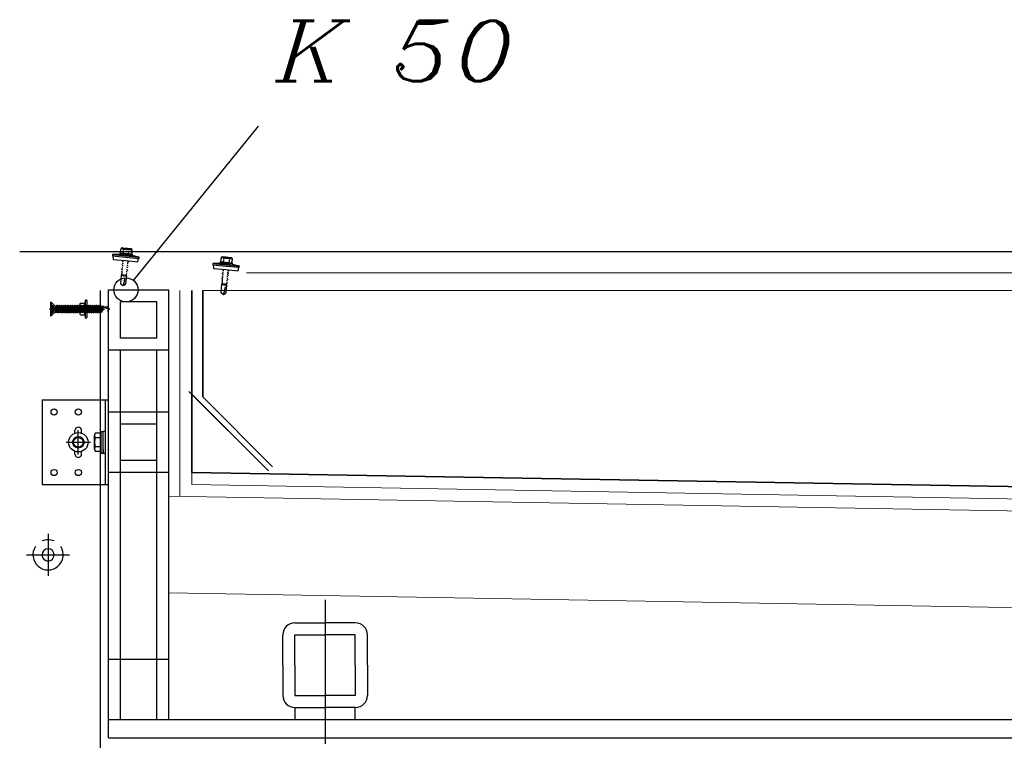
# Model space of a CAD drawing. Header units: millimetres. Extents: x -74 to 79, y 0 to 54.
# Tile 11 of 164: x -74.058 to -73.244, y 15.408 to 16.004. Entities that reach past the tile are written whole.
import ezdxf

# ---------------------------------------------------------------- set-up
doc = ezdxf.new("R2010")
doc.units = ezdxf.units.MM
doc.linetypes.add('DASHDOT', pattern=[1, 0.5, -0.25, 0, -0.25])
doc.linetypes.add('HIDDENX2', pattern=[0.75, 0.5, -0.25])
for name, color, linetype, lineweight in [('01_NeubauBemaßung', 7, 'Continuous', 20), ('1-0', 7, 'Continuous', 20), ('Alu-0.5', 7, 'Continuous', 20), ('Bemaßung 1_100', 7, 'Continuous', 20)]:
    doc.layers.add(name, color=color, linetype=linetype, lineweight=lineweight)
doc.styles.add('Italic', font='Italic', dxfattribs={"width": 1.15})

msp = doc.modelspace()

# ---------------------------------------------------------------- linework, layer by layer
at = {"layer": '01_NeubauBemaßung', "color": 3, "linetype": 'Continuous', "lineweight": 25}
for p, q in [((-73.9734231, 15.8149216), (-73.973688, 15.8149465)), ((-73.973688, 15.8149465), (-73.9734231, 15.8149216)), ((-73.9734231, 15.8149216), (-73.9727838, 15.8148614)), ((-73.9727838, 15.8148614), (-73.9734231, 15.8149216)), ((-73.9730397, 15.8148855), (-73.9730772, 15.8144872)), ((-73.9663071, 15.8138496), (-73.9730716, 15.8144867)), ((-73.9662696, 15.8142478), (-73.9730341, 15.8148849)), ((-73.9702939, 15.8146269), (-73.9727838, 15.8148614)), ((-73.9727838, 15.8148614), (-73.9702939, 15.8146269)), ((-73.9702939, 15.8146269), (-73.9690153, 15.8145064)), ((-73.9690153, 15.8145064), (-73.9702939, 15.8146269)), ((-73.9665254, 15.8142719), (-73.9690153, 15.8145064)), ((-73.9690153, 15.8145064), (-73.9665254, 15.8142719)), ((-74.0580646, 15.8119826), (-68.1343953, 15.8119826)), ((-73.9811868, 15.809433), (-73.9812813, 15.8084298)), ((-73.9812813, 15.8084298), (-73.9703298, 15.8073984)), ((-73.9739349, 15.8096463), (-73.9811868, 15.809433)), ((-73.9811868, 15.809433), (-73.9702353, 15.8084016)), ((-73.9808961, 15.8083935), (-73.9808093, 15.8054424)), ((-73.9753128, 15.8104792), (-73.9753503, 15.8100809)), ((-73.9651238, 15.8088165), (-73.9751794, 15.8097635)), ((-73.9751794, 15.8097635), (-73.9701516, 15.80929)), ((-73.9746416, 15.8108749), (-73.9750856, 15.8107591)), ((-73.9650301, 15.8098121), (-73.9750856, 15.8107591)), ((-73.9750856, 15.8107591), (-73.9700578, 15.8102856)), ((-73.9746416, 15.8108749), (-73.974454, 15.8128661)), ((-73.9742431, 15.8141721), (-73.974294, 15.8136778)), ((-73.9742916, 15.8136775), (-73.974294, 15.8136778)), ((-73.974294, 15.8136778), (-73.9742916, 15.8136775)), ((-73.9742404, 15.8141718), (-73.9742916, 15.8136775)), ((-73.9742916, 15.8136775), (-73.9742404, 15.8141718)), ((-73.9742404, 15.8141718), (-73.9742431, 15.8141721)), ((-73.9742431, 15.8141721), (-73.9742404, 15.8141718)), ((-73.9731782, 15.809575), (-73.967125, 15.809005)), ((-73.9727164, 15.8140515), (-73.9667429, 15.8134889)), ((-73.9723423, 15.8106584), (-73.9721548, 15.8126496)), ((-73.9723423, 15.8106584), (-73.9721548, 15.8126496)), ((-73.9721629, 15.8134771), (-73.9721209, 15.8139722)), ((-73.9721209, 15.8139722), (-73.9721629, 15.8134771)), ((-73.971907, 15.813453), (-73.9721629, 15.8134771)), ((-73.9721629, 15.8134771), (-73.971907, 15.813453)), ((-73.9718513, 15.8139468), (-73.9721209, 15.8139722)), ((-73.9721209, 15.8139722), (-73.9718513, 15.8139468)), ((-73.9711512, 15.8139041), (-73.9710459, 15.8138941)), ((-73.9703854, 15.8138319), (-73.9702067, 15.8138151)), ((-73.9703298, 15.8073984), (-73.9593782, 15.8063669)), ((-73.9702353, 15.8084016), (-73.9592837, 15.8073702)), ((-73.9701516, 15.80929), (-73.9651238, 15.8088165)), ((-73.9700578, 15.8102856), (-73.9650301, 15.8098121)), ((-73.9698748, 15.8137838), (-73.9696961, 15.813767)), ((-73.9696195, 15.8137598), (-73.9697982, 15.8137766)), ((-73.9677439, 15.8102253), (-73.9675564, 15.8122165)), ((-73.9677439, 15.8102253), (-73.9675564, 15.8122165)), ((-73.9673939, 15.8130279), (-73.9676498, 15.813052)), ((-73.9676498, 15.813052), (-73.9673939, 15.8130279)), ((-73.9673427, 15.8135222), (-73.9676124, 15.8135476)), ((-73.9676124, 15.8135476), (-73.9673427, 15.8135222)), ((-73.9673427, 15.8135222), (-73.9673939, 15.8130279)), ((-73.9673939, 15.8130279), (-73.9673427, 15.8135222)), ((-73.9665254, 15.8142719), (-73.9658862, 15.8142117)), ((-73.9658862, 15.8142117), (-73.9665254, 15.8142719)), ((-73.9592837, 15.8073702), (-73.9663683, 15.8089337)), ((-73.9663071, 15.8138496), (-73.9662696, 15.8142478)), ((-73.9656213, 15.8141868), (-73.9658862, 15.8142117)), ((-73.9658862, 15.8142117), (-73.9656213, 15.8141868)), ((-73.9654447, 15.8100088), (-73.9652571, 15.8119999)), ((-73.9650301, 15.8098121), (-73.9654447, 15.8100088)), ((-73.9652653, 15.8128274), (-73.9652233, 15.8133226)), ((-73.9652233, 15.8133226), (-73.9652653, 15.8128274)), ((-73.9652628, 15.8128272), (-73.9652653, 15.8128274)), ((-73.9652653, 15.8128274), (-73.9652628, 15.8128272)), ((-73.9652628, 15.8128272), (-73.9652206, 15.8133223)), ((-73.9652575, 15.812004), (-73.9652611, 15.8120419)), ((-73.9652206, 15.8133223), (-73.9652233, 15.8133226)), ((-73.9652233, 15.8133226), (-73.9652206, 15.8133223)), ((-73.9648966, 15.8090964), (-73.9648591, 15.8094946)), ((-73.9603997, 15.8035202), (-73.9597634, 15.8064032)), ((-73.9593782, 15.8063669), (-73.9592837, 15.8073702)), ((-73.8913163, 15.8067803), (-73.8913672, 15.806286)), ((-73.8913136, 15.8067801), (-73.8913648, 15.8062858)), ((-73.8913648, 15.8062858), (-73.8913136, 15.8067801)), ((-73.8913136, 15.8067801), (-73.8913163, 15.8067803)), ((-73.8913163, 15.8067803), (-73.8913136, 15.8067801)), ((-73.8904964, 15.8075298), (-73.8907612, 15.8075548)), ((-73.8907612, 15.8075548), (-73.8904964, 15.8075298)), ((-73.8904964, 15.8075298), (-73.8898571, 15.8074696)), ((-73.8898571, 15.8074696), (-73.8904964, 15.8075298)), ((-73.8901129, 15.8074937), (-73.8901504, 15.8070955)), ((-73.8833804, 15.8064579), (-73.8901449, 15.807095)), ((-73.8833428, 15.8068561), (-73.8901074, 15.8074932)), ((-73.8873672, 15.8072351), (-73.8898571, 15.8074696)), ((-73.8898571, 15.8074696), (-73.8873672, 15.8072351)), ((-73.8897897, 15.8066597), (-73.8838161, 15.8060971)), ((-73.8892362, 15.8060853), (-73.8891942, 15.8065805)), ((-73.8891942, 15.8065805), (-73.8892362, 15.8060853)), ((-73.8889245, 15.8065551), (-73.8891942, 15.8065805)), ((-73.8891942, 15.8065805), (-73.8889245, 15.8065551)), ((-73.8882244, 15.8065123), (-73.8881191, 15.8065024)), ((-73.8874586, 15.8064402), (-73.8872799, 15.8064234)), ((-73.8873672, 15.8072351), (-73.8860886, 15.8071147)), ((-73.8860886, 15.8071147), (-73.8873672, 15.8072351)), ((-73.886948, 15.8063921), (-73.8867693, 15.8063753)), ((-73.8866928, 15.8063681), (-73.8868715, 15.8063849)), ((-73.8835987, 15.8068802), (-73.8860886, 15.8071147)), ((-73.8860886, 15.8071147), (-73.8835987, 15.8068802)), ((-73.8835987, 15.8068802), (-73.8829594, 15.80682)), ((-73.8829594, 15.80682), (-73.8835987, 15.8068802)), ((-73.8833804, 15.8064579), (-73.8833428, 15.8068561)), ((-73.8826945, 15.8067951), (-73.8829594, 15.80682)), ((-73.8829594, 15.80682), (-73.8826945, 15.8067951)), ((-73.9808093, 15.8054424), (-73.9706045, 15.8044813)), ((-73.9738228, 15.7994058), (-73.9738369, 15.7992565)), ((-73.9737548, 15.7994714), (-73.9737657, 15.7994619)), ((-73.9736502, 15.8011876), (-73.9736643, 15.8010383)), ((-73.9734732, 15.8029677), (-73.9734873, 15.8028184)), ((-73.9733224, 15.8047373), (-73.9733313, 15.8046426)), ((-73.973331, 15.8046449), (-73.9732939, 15.8045897)), ((-73.9732304, 15.7988354), (-73.9733122, 15.7979674)), ((-73.9732976, 15.7991601), (-73.9733021, 15.7990881)), ((-73.9732646, 15.799692), (-73.973266, 15.7996699)), ((-73.9731846, 15.8009197), (-73.9731883, 15.8008645)), ((-73.973147, 15.8014682), (-73.9731478, 15.8014572)), ((-73.9730617, 15.8006276), (-73.9731434, 15.7997595)), ((-73.9730597, 15.8026826), (-73.9730629, 15.8026403)), ((-73.9727415, 15.8033739), (-73.9730124, 15.8032463)), ((-73.9728929, 15.8024195), (-73.9729746, 15.8015515)), ((-73.9729232, 15.8044472), (-73.9729258, 15.8044149)), ((-73.9727241, 15.8042116), (-73.9728059, 15.8033436)), ((-73.9706045, 15.8044813), (-73.9603997, 15.8035202)), ((-73.9690793, 15.798439), (-73.9689976, 15.7993072)), ((-73.9689105, 15.8002312), (-73.9688288, 15.8010992)), ((-73.9687418, 15.8020232), (-73.96866, 15.8028914)), ((-73.968509, 15.8018898), (-73.9687386, 15.8020566)), ((-73.968573, 15.8038153), (-73.9685287, 15.8042858)), ((-73.9683842, 15.8037138), (-73.9685698, 15.8038486)), ((-73.9683873, 15.8037159), (-73.9682974, 15.8036467)), ((-73.9683224, 15.7996363), (-73.9683083, 15.7997856)), ((-73.9681615, 15.8014185), (-73.9681474, 15.8015679)), ((-73.9680056, 15.8032002), (-73.9679915, 15.8033496)), ((-73.89826, 15.8020413), (-73.8983545, 15.8010381)), ((-73.8983545, 15.8010381), (-73.887403, 15.8000066)), ((-73.8910081, 15.8022546), (-73.89826, 15.8020413)), ((-73.89826, 15.8020413), (-73.8873085, 15.8010099)), ((-73.8979694, 15.8010018), (-73.8978826, 15.7980506)), ((-73.8923861, 15.8030875), (-73.8924236, 15.8026892)), ((-73.8821971, 15.8014247), (-73.8922526, 15.8023718)), ((-73.8922526, 15.8023718), (-73.8872248, 15.8018983)), ((-73.8917148, 15.8034832), (-73.8921588, 15.8033674)), ((-73.8821033, 15.8024203), (-73.8921588, 15.8033674)), ((-73.8921588, 15.8033674), (-73.8871311, 15.8028939)), ((-73.8917148, 15.8034832), (-73.8915273, 15.8054744)), ((-73.8913648, 15.8062858), (-73.8913672, 15.806286)), ((-73.8913672, 15.806286), (-73.8913648, 15.8062858)), ((-73.8902514, 15.8021833), (-73.8841982, 15.8016132)), ((-73.8894156, 15.8032667), (-73.889228, 15.8052578)), ((-73.8894156, 15.8032667), (-73.889228, 15.8052578)), ((-73.8889803, 15.8060612), (-73.8892362, 15.8060853)), ((-73.8892362, 15.8060853), (-73.8889803, 15.8060612)), ((-73.887403, 15.8000066), (-73.8764514, 15.7989752)), ((-73.8873085, 15.8010099), (-73.876357, 15.7999784)), ((-73.8872248, 15.8018983), (-73.8821971, 15.8014247)), ((-73.8871311, 15.8028939), (-73.8821033, 15.8024203)), ((-73.8848171, 15.8028336), (-73.8846296, 15.8048248)), ((-73.8848171, 15.8028336), (-73.8846296, 15.8048248)), ((-73.8844671, 15.8056362), (-73.884723, 15.8056603)), ((-73.884723, 15.8056603), (-73.8844671, 15.8056362)), ((-73.8844159, 15.8061305), (-73.8846856, 15.8061559)), ((-73.8846856, 15.8061559), (-73.8844159, 15.8061305)), ((-73.8844159, 15.8061305), (-73.8844671, 15.8056362)), ((-73.8844671, 15.8056362), (-73.8844159, 15.8061305)), ((-73.876357, 15.7999784), (-73.8834416, 15.801542)), ((-73.8825179, 15.802617), (-73.8823304, 15.8046082)), ((-73.8821033, 15.8024203), (-73.8825179, 15.802617)), ((-73.8823385, 15.8054357), (-73.8822965, 15.8059309)), ((-73.8822965, 15.8059309), (-73.8823385, 15.8054357)), ((-73.8823361, 15.8054355), (-73.8823385, 15.8054357)), ((-73.8823385, 15.8054357), (-73.8823361, 15.8054355)), ((-73.8823361, 15.8054355), (-73.8822938, 15.8059306)), ((-73.8823308, 15.8046122), (-73.8823343, 15.8046502)), ((-73.8822938, 15.8059306), (-73.8822965, 15.8059309)), ((-73.8822965, 15.8059309), (-73.8822938, 15.8059306)), ((-73.8819698, 15.8017047), (-73.8819323, 15.8021029)), ((-73.8774729, 15.7961284), (-73.8768366, 15.7990115)), ((-73.8764514, 15.7989752), (-73.876357, 15.7999784)), ((-73.9740326, 15.7920781), (-73.974635, 15.7856817)), ((-73.9741604, 15.7958358), (-73.9741744, 15.7956865)), ((-73.9738177, 15.7925998), (-73.9740326, 15.7920781)), ((-73.9740326, 15.7920781), (-73.9695524, 15.7916561)), ((-73.9739924, 15.7976222), (-73.9740064, 15.7974729)), ((-73.9737278, 15.7935544), (-73.9738177, 15.7925998)), ((-73.9717488, 15.7924049), (-73.9738177, 15.7925998)), ((-73.973568, 15.7952513), (-73.9736575, 15.7943008)), ((-73.9735696, 15.7939979), (-73.9735776, 15.7938153)), ((-73.9735565, 15.7942916), (-73.9735607, 15.7941964)), ((-73.9734914, 15.7956626), (-73.9734979, 15.7955314)), ((-73.9733992, 15.7970434), (-73.973481, 15.7961752)), ((-73.9734675, 15.7961362), (-73.9734705, 15.7960763)), ((-73.9733998, 15.7974059), (-73.9734051, 15.7973103)), ((-73.9733713, 15.7979145), (-73.9733734, 15.7978773)), ((-73.9717419, 15.7924043), (-73.9717488, 15.7924049)), ((-73.9714537, 15.7923771), (-73.9717419, 15.7924043)), ((-73.971368, 15.7878815), (-73.9708525, 15.79023)), ((-73.9707928, 15.7923149), (-73.970916, 15.7923265)), ((-73.9696661, 15.7922088), (-73.9707928, 15.7923149)), ((-73.9701549, 15.7852599), (-73.9695602, 15.7915751)), ((-73.9701548, 15.7852598), (-73.9695524, 15.7916561)), ((-73.9696962, 15.7924105), (-73.9695546, 15.7924785)), ((-73.9696661, 15.7922088), (-73.9696448, 15.7924352)), ((-73.9695524, 15.7916561), (-73.9696661, 15.7922088)), ((-73.9696125, 15.7927782), (-73.9695039, 15.7939309)), ((-73.9695158, 15.7927579), (-73.969608, 15.7928262)), ((-73.9694169, 15.7948549), (-73.9693351, 15.7957229)), ((-73.9692481, 15.7966471), (-73.9691664, 15.797515)), ((-73.9688238, 15.7942797), (-73.9688097, 15.794429)), ((-73.968655, 15.7960682), (-73.9686409, 15.7962176)), ((-73.9684873, 15.7978531), (-73.9684733, 15.7980024)), ((-73.8978826, 15.7980506), (-73.8876777, 15.7970895)), ((-73.8910656, 15.7902305), (-73.8910796, 15.7900811)), ((-73.8908961, 15.7920141), (-73.8909101, 15.7918648)), ((-73.890828, 15.7920797), (-73.890839, 15.7920702)), ((-73.8907235, 15.7937959), (-73.8907375, 15.7936465)), ((-73.8905464, 15.795576), (-73.8905605, 15.7954267)), ((-73.8904445, 15.7905228), (-73.8904466, 15.7904856)), ((-73.8903957, 15.7973455), (-73.8904046, 15.7972508)), ((-73.8904043, 15.7972532), (-73.8903672, 15.797198)), ((-73.8903037, 15.7914437), (-73.8903854, 15.7905757)), ((-73.8903709, 15.7917684), (-73.8903753, 15.7916963)), ((-73.8903379, 15.7923003), (-73.8903393, 15.7922782)), ((-73.8902578, 15.793528), (-73.8902616, 15.7934728)), ((-73.8902202, 15.7940765), (-73.890221, 15.7940655)), ((-73.8901349, 15.7932358), (-73.8902166, 15.7923678)), ((-73.890133, 15.7952909), (-73.8901361, 15.7952486)), ((-73.8898147, 15.7959822), (-73.8900856, 15.7958546)), ((-73.8899661, 15.7950277), (-73.8900479, 15.7941598)), ((-73.8899965, 15.7970555), (-73.8899991, 15.7970232)), ((-73.8897973, 15.7968198), (-73.8898791, 15.7959519)), ((-73.8876777, 15.7970895), (-73.8774729, 15.7961284)), ((-73.8863213, 15.7892553), (-73.8862396, 15.7901233)), ((-73.8861526, 15.7910473), (-73.8860708, 15.7919155)), ((-73.8859838, 15.7928394), (-73.885902, 15.7937074)), ((-73.885815, 15.7946315), (-73.8857332, 15.7954997)), ((-73.8855823, 15.7944981), (-73.8858118, 15.7946648)), ((-73.8856462, 15.7964236), (-73.8856019, 15.796894)), ((-73.8854575, 15.7963221), (-73.8856431, 15.7964569)), ((-73.8855605, 15.7904614), (-73.8855465, 15.7906107)), ((-73.8854605, 15.7963242), (-73.8853706, 15.796255)), ((-73.8853956, 15.7922446), (-73.8853815, 15.7923939)), ((-73.8852347, 15.7940268), (-73.8852206, 15.7941761)), ((-73.8850788, 15.7958085), (-73.8850647, 15.7959579)), ((-73.9746346, 15.7856815), (-73.9725426, 15.7839023)), ((-73.9725426, 15.7839023), (-73.9701554, 15.7852596)), ((-73.9721561, 15.7852059), (-73.9725385, 15.7839162)), ((-73.9714041, 15.7877416), (-73.9721561, 15.7852059)), ((-73.9714041, 15.7877416), (-73.971368, 15.7878815)), ((-73.8911058, 15.7846863), (-73.8917082, 15.77829)), ((-73.8912336, 15.7884441), (-73.8912476, 15.7882948)), ((-73.890891, 15.785208), (-73.8911058, 15.7846863)), ((-73.8911058, 15.7846863), (-73.8866256, 15.7842644)), ((-73.890801, 15.7861627), (-73.890891, 15.785208)), ((-73.888822, 15.7850132), (-73.890891, 15.785208)), ((-73.8906412, 15.7878596), (-73.8907308, 15.7869091)), ((-73.8906428, 15.7866062), (-73.8906509, 15.7864235)), ((-73.8906297, 15.7868998), (-73.8906339, 15.7868046)), ((-73.8905646, 15.7882709), (-73.8905711, 15.7881397)), ((-73.8904725, 15.7896517), (-73.8905542, 15.7887835)), ((-73.8905407, 15.7887444), (-73.8905438, 15.7886845)), ((-73.890473, 15.7900142), (-73.8904784, 15.7899185)), ((-73.8888151, 15.7850125), (-73.888822, 15.7850132)), ((-73.8885269, 15.7849854), (-73.8888151, 15.7850125)), ((-73.8884413, 15.7804897), (-73.8879258, 15.7828383)), ((-73.887866, 15.7849231), (-73.8879892, 15.7849347)), ((-73.8867393, 15.784817), (-73.887866, 15.7849231)), ((-73.8872282, 15.7778682), (-73.8866334, 15.7841833)), ((-73.8872281, 15.777868), (-73.8866256, 15.7842644)), ((-73.8867694, 15.7850188), (-73.8866278, 15.7850868)), ((-73.8867393, 15.784817), (-73.886718, 15.7850435)), ((-73.8866256, 15.7842644), (-73.8867393, 15.784817)), ((-73.8866857, 15.7853865), (-73.8865771, 15.7865392)), ((-73.8865891, 15.7853661), (-73.8866812, 15.7854344)), ((-73.8864901, 15.7874632), (-73.8864084, 15.7883311)), ((-73.885897, 15.786888), (-73.885883, 15.7870373)), ((-73.8857282, 15.7886765), (-73.8857141, 15.7888258)), ((-73.9915361, 15.7798671), (-73.9915361, 15.1248664)), ((-73.8917079, 15.7782898), (-73.8896159, 15.7765106)), ((-73.8896159, 15.7765106), (-73.8872286, 15.7778678)), ((-73.8892293, 15.7778141), (-73.8896118, 15.7765244)), ((-73.8884773, 15.7803499), (-73.8892293, 15.7778141)), ((-73.8884773, 15.7803499), (-73.8884413, 15.7804897)), ((-74.0325875, 15.7700356), (-74.0325875, 15.7588552)), ((-74.0325875, 15.7700356), (-74.0320793, 15.7700356)), ((-74.0325875, 15.7672913), (-74.030758, 15.7672913)), ((-74.0323335, 15.7672913), (-74.0323335, 15.7615995)), ((-74.0323335, 15.7660605), (-74.030758, 15.7660605)), ((-74.0320793, 15.7700356), (-74.0320793, 15.7588552)), ((-74.0320793, 15.7700356), (-74.0296132, 15.7675695)), ((-74.030758, 15.7672913), (-74.0297222, 15.7644454)), ((-74.030758, 15.7660605), (-74.030758, 15.7653854)), ((-74.0291369, 15.7667882), (-74.0291369, 15.7621026)), ((-74.0284633, 15.7670931), (-74.0283664, 15.7669254)), ((-74.0284272, 15.7670306), (-74.0275387, 15.7619654)), ((-74.0284272, 15.7670306), (-74.0278402, 15.7614432)), ((-74.0284272, 15.7670306), (-74.0281937, 15.7614432)), ((-74.0284272, 15.7670306), (-74.0283279, 15.7617977)), ((-74.0283664, 15.7669254), (-74.0277936, 15.7669254)), ((-74.0103701, 15.7669189), (-74.0283649, 15.7637459)), ((-74.0273917, 15.7676217), (-74.0277936, 15.7669254)), ((-74.0277936, 15.7669254), (-74.0266656, 15.7619654)), ((-74.0273917, 15.7676217), (-74.0262637, 15.7612692)), ((-74.0273917, 15.7676217), (-74.0272392, 15.7676217)), ((-74.0272392, 15.7676217), (-74.0261112, 15.7612692)), ((-74.0272392, 15.7676217), (-74.0268372, 15.7669254)), ((-74.0268372, 15.7669254), (-74.0262732, 15.7644454)), ((-74.0268372, 15.7669254), (-74.0259641, 15.7669254)), ((-74.0255621, 15.7676217), (-74.0259641, 15.7669254)), ((-74.0259641, 15.7669254), (-74.0248361, 15.7619654)), ((-74.0255621, 15.7676217), (-74.0244341, 15.7612692)), ((-74.0255621, 15.7676217), (-74.0254097, 15.7676217)), ((-74.0254097, 15.7676217), (-74.0242817, 15.7612692)), ((-74.0254097, 15.7676217), (-74.0250077, 15.7669254)), ((-74.0250077, 15.7669254), (-74.0244437, 15.7644454)), ((-74.0250077, 15.7669254), (-74.0241346, 15.7669254)), ((-74.0237326, 15.7676217), (-74.0241346, 15.7669254)), ((-74.0241346, 15.7669254), (-74.0230066, 15.7619654)), ((-74.0237326, 15.7676217), (-74.0226046, 15.7612692)), ((-74.0237326, 15.7676217), (-74.0235802, 15.7676217)), ((-74.0235802, 15.7676217), (-74.0224522, 15.7612692)), ((-74.0235802, 15.7676217), (-74.0231782, 15.7669254)), ((-74.0231782, 15.7669254), (-74.0226142, 15.7644454)), ((-74.0231782, 15.7669254), (-74.0223051, 15.7669254)), ((-74.0219031, 15.7676217), (-74.0223051, 15.7669254)), ((-74.0223051, 15.7669254), (-74.0211771, 15.7619654)), ((-74.0219031, 15.7676217), (-74.0207751, 15.7612692)), ((-74.0219031, 15.7676217), (-74.0217506, 15.7676217)), ((-74.0217506, 15.7676217), (-74.0206226, 15.7612692)), ((-74.0217506, 15.7676217), (-74.0213487, 15.7669254)), ((-74.0213487, 15.7669254), (-74.0207847, 15.7644454)), ((-74.0213487, 15.7669254), (-74.0204756, 15.7669254)), ((-74.0200736, 15.7676217), (-74.0204756, 15.7669254)), ((-74.0204756, 15.7669254), (-74.0193476, 15.7619654)), ((-74.0200736, 15.7676217), (-74.0189456, 15.7612692)), ((-74.0200736, 15.7676217), (-74.0199211, 15.7676217)), ((-74.0199211, 15.7676217), (-74.0187931, 15.7612692)), ((-74.0199211, 15.7676217), (-74.0195192, 15.7669254)), ((-74.0195192, 15.7669254), (-74.0189552, 15.7644454)), ((-74.0195192, 15.7669254), (-74.018646, 15.7669254)), ((-74.0182441, 15.7676217), (-74.018646, 15.7669254)), ((-74.018646, 15.7669254), (-74.017518, 15.7619654)), ((-74.0182441, 15.7676217), (-74.0171161, 15.7612692)), ((-74.0182441, 15.7676217), (-74.0180916, 15.7676217)), ((-74.0180916, 15.7676217), (-74.0169636, 15.7612692)), ((-74.0180916, 15.7676217), (-74.0176896, 15.7669254)), ((-74.0176896, 15.7669254), (-74.0171256, 15.7644454)), ((-74.0176896, 15.7669254), (-74.0168165, 15.7669254)), ((-74.0164146, 15.7676217), (-74.0168165, 15.7669254)), ((-74.0168165, 15.7669254), (-74.0156885, 15.7619654)), ((-74.0164146, 15.7676217), (-74.0152865, 15.7612692)), ((-74.0164146, 15.7676217), (-74.0162621, 15.7676217)), ((-74.0162621, 15.7676217), (-74.0151341, 15.7612692)), ((-74.0162621, 15.7676217), (-74.0158601, 15.7669254)), ((-74.0158601, 15.7669254), (-74.0152961, 15.7644454)), ((-74.0158601, 15.7669254), (-74.014987, 15.7669254)), ((-74.014585, 15.7676217), (-74.014987, 15.7669254)), ((-74.014987, 15.7669254), (-74.013859, 15.7619654)), ((-74.014585, 15.7676217), (-74.013457, 15.7612692)), ((-74.014585, 15.7676217), (-74.0144326, 15.7676217)), ((-74.0144326, 15.7676217), (-74.0133046, 15.7612692)), ((-74.0144326, 15.7676217), (-74.0140306, 15.7669254)), ((-74.0140306, 15.7669254), (-74.0134666, 15.7644454)), ((-74.0140306, 15.7669254), (-74.0131575, 15.7669254)), ((-74.0127555, 15.7676217), (-74.0131575, 15.7669254)), ((-74.0131575, 15.7669254), (-74.0120295, 15.7619654)), ((-74.0127555, 15.7676217), (-74.0116275, 15.7612692)), ((-74.0127555, 15.7676217), (-74.012603, 15.7676217)), ((-74.012603, 15.7676217), (-74.011475, 15.7612692)), ((-74.012603, 15.7676217), (-74.0122011, 15.7669254)), ((-74.0122011, 15.7669254), (-74.0116371, 15.7644454)), ((-74.0122011, 15.7669254), (-74.011328, 15.7669254)), ((-73.9887123, 15.7660756), (-74.0120288, 15.7619642)), ((-74.010926, 15.7676217), (-74.011328, 15.7669254)), ((-74.011328, 15.7669254), (-74.0101999, 15.7619654)), ((-74.010926, 15.7676217), (-74.009798, 15.7612692)), ((-74.010926, 15.7676217), (-74.0107735, 15.7676217)), ((-74.0107735, 15.7676217), (-74.0096455, 15.7612692)), ((-74.0107735, 15.7676217), (-74.0103716, 15.7669254)), ((-74.0103716, 15.7669254), (-74.0098076, 15.7644454)), ((-74.0103716, 15.7669254), (-74.0094984, 15.7669254)), ((-74.0090965, 15.7676217), (-74.0094984, 15.7669254)), ((-74.0094984, 15.7669254), (-74.0083704, 15.7619654)), ((-74.0090965, 15.7676217), (-74.0079685, 15.7612692)), ((-74.0090965, 15.7676217), (-74.008944, 15.7676217)), ((-74.008944, 15.7676217), (-74.007816, 15.7612692)), ((-74.008944, 15.7676217), (-74.008542, 15.7669254)), ((-74.008542, 15.7669254), (-74.007978, 15.7644454)), ((-74.008542, 15.7669254), (-74.0076689, 15.7669254)), ((-74.0084309, 15.7681428), (-74.0084309, 15.760748)), ((-74.0078265, 15.7692409), (-74.0043389, 15.7692409)), ((-74.0078265, 15.7670447), (-74.0041996, 15.7670447)), ((-74.0078265, 15.7666417), (-74.0041996, 15.7666417)), ((-74.0072669, 15.7676217), (-74.0076689, 15.7669254)), ((-74.0076689, 15.7669254), (-74.0065409, 15.7619654)), ((-74.0072669, 15.7676217), (-74.0061389, 15.7612692)), ((-74.0072669, 15.7676217), (-74.0071145, 15.7676217)), ((-74.0071145, 15.7676217), (-74.0059865, 15.7612692)), ((-74.0071145, 15.7676217), (-74.0067125, 15.7669254)), ((-74.0067125, 15.7669254), (-74.0061485, 15.7644454)), ((-74.0067125, 15.7669254), (-74.0058394, 15.7669254)), ((-74.0054374, 15.7676217), (-74.0058394, 15.7669254)), ((-74.0058394, 15.7669254), (-74.0047114, 15.7619654)), ((-74.0054374, 15.7676217), (-74.0043094, 15.7612692)), ((-74.0054374, 15.7676217), (-74.005285, 15.7676217)), ((-74.005285, 15.7676217), (-74.004157, 15.7612692)), ((-74.005285, 15.7676217), (-74.004883, 15.7669254)), ((-74.004883, 15.7669254), (-74.004319, 15.7644454)), ((-74.004883, 15.7669254), (-74.0040099, 15.7669254)), ((-74.0039267, 15.7715289), (-74.0043248, 15.7693256)), ((-74.0041996, 15.7670447), (-74.0041996, 15.7666417)), ((-74.0036079, 15.7676217), (-74.0040099, 15.7669254)), ((-74.0040099, 15.7669254), (-74.0028819, 15.7619654)), ((-74.0038974, 15.7716035), (-74.0038974, 15.7572873)), ((-74.0037283, 15.7716954), (-74.0027891, 15.7716954)), ((-74.0036079, 15.7676217), (-74.0024799, 15.7612692)), ((-74.0036079, 15.7676217), (-74.0034554, 15.7676217)), ((-74.0034554, 15.7676217), (-74.0023274, 15.7612692)), ((-74.0034554, 15.7676217), (-74.0030535, 15.7669254)), ((-74.0030535, 15.7669254), (-74.0024895, 15.7644454)), ((-74.0030535, 15.7669254), (-74.0021804, 15.7669254)), ((-74.0025877, 15.7714939), (-74.0025877, 15.7573969)), ((-74.0017784, 15.7676217), (-74.0021804, 15.7669254)), ((-74.0021804, 15.7669254), (-74.0010524, 15.7619654)), ((-74.0017784, 15.7676217), (-74.0006504, 15.7612692)), ((-74.0017784, 15.7676217), (-74.0016259, 15.7676217)), ((-74.0016259, 15.7676217), (-74.0004979, 15.7612692)), ((-74.0016259, 15.7676217), (-74.001224, 15.7669254)), ((-73.9928713, 15.7666629), (-74.0016088, 15.7651222)), ((-74.0016088, 15.7665458), (-74.0016088, 15.7623452)), ((-74.001224, 15.7669254), (-74.00066, 15.7644454)), ((-74.001224, 15.7669254), (-74.0003508, 15.7669254)), ((-74.000998, 15.7665458), (-74.0000428, 15.7623452)), ((-74.0005474, 15.7671955), (-73.9995921, 15.7616955)), ((-73.9999489, 15.7676217), (-74.0003508, 15.7669254)), ((-74.0003508, 15.7669254), (-73.9992228, 15.7619654)), ((-74.0000967, 15.7665458), (-73.9991414, 15.7623452)), ((-73.9999489, 15.7676217), (-73.9988209, 15.7612692)), ((-73.9999489, 15.7676217), (-73.9997964, 15.7676217)), ((-73.9997964, 15.7676217), (-73.9986684, 15.7612692)), ((-73.9997964, 15.7676217), (-73.9993944, 15.7669254)), ((-73.9993944, 15.7669254), (-73.9988304, 15.7644454)), ((-73.9993944, 15.7669254), (-73.9985213, 15.7669254)), ((-73.9991748, 15.7665458), (-73.9982195, 15.7623452)), ((-73.9987241, 15.7671955), (-73.9977688, 15.7616955)), ((-73.9981194, 15.7676217), (-73.9985213, 15.7669254)), ((-73.9985213, 15.7669254), (-73.9973933, 15.7619654)), ((-73.9982734, 15.7665458), (-73.9973182, 15.7623452)), ((-73.9981194, 15.7676217), (-73.9969913, 15.7612692)), ((-73.9981194, 15.7676217), (-73.9979669, 15.7676217)), ((-73.9979669, 15.7676217), (-73.9968389, 15.7612692)), ((-73.9979669, 15.7676217), (-73.9975649, 15.7669254)), ((-73.9975649, 15.7669254), (-73.9970009, 15.7644454)), ((-73.9975649, 15.7669254), (-73.9966991, 15.7669254)), ((-73.9973515, 15.7665458), (-73.9963962, 15.7623452)), ((-73.9969009, 15.7671955), (-73.9959456, 15.7616955)), ((-73.9966918, 15.7669254), (-73.9955638, 15.7619654)), ((-73.9962898, 15.7676217), (-73.996691, 15.7669269)), ((-73.9964502, 15.7665458), (-73.9954949, 15.7623452)), ((-73.9962898, 15.7676217), (-73.9961374, 15.7676217)), ((-73.9962898, 15.7676217), (-73.9951618, 15.7612692)), ((-73.9961374, 15.7676217), (-73.9950094, 15.7612692)), ((-73.9961374, 15.7676217), (-73.9957354, 15.7669254)), ((-73.9957354, 15.7669254), (-73.9951714, 15.7644454)), ((-73.9957354, 15.7669254), (-73.9948696, 15.7669254)), ((-73.9955283, 15.7665458), (-73.994573, 15.7623452)), ((-73.9950776, 15.7671955), (-73.9941223, 15.7616955)), ((-73.9948623, 15.7669254), (-73.9937343, 15.7619654)), ((-73.9944603, 15.7676217), (-73.9948615, 15.7669269)), ((-73.9946269, 15.7665458), (-73.9936716, 15.7623452)), ((-73.9944603, 15.7676217), (-73.9933323, 15.7612692)), ((-73.9944603, 15.7676217), (-73.9943078, 15.7676217)), ((-73.9943078, 15.7676217), (-73.9939059, 15.7669254)), ((-73.9943078, 15.7676217), (-73.9931798, 15.7612692)), ((-73.9939059, 15.7669254), (-73.9930328, 15.7669254)), ((-73.9939059, 15.7669254), (-73.9933419, 15.7644454)), ((-73.993705, 15.7665458), (-73.9927497, 15.7623452)), ((-73.9932543, 15.7671955), (-73.992299, 15.7616955)), ((-73.9926308, 15.7676217), (-73.9930328, 15.7669254)), ((-73.9930328, 15.7669254), (-73.9919047, 15.7619654)), ((-73.9928037, 15.7665458), (-73.9918484, 15.7623452)), ((-73.9926308, 15.7676217), (-73.9915028, 15.7612692)), ((-73.9926308, 15.7676217), (-73.9924783, 15.7676217)), ((-73.9924783, 15.7676217), (-73.9913503, 15.7612692)), ((-73.9924783, 15.7676217), (-73.9920764, 15.7669254)), ((-73.9920764, 15.7669254), (-73.9915124, 15.7644454)), ((-73.9920764, 15.7669254), (-73.9912032, 15.7669254)), ((-73.9918817, 15.7665458), (-73.9909265, 15.7623452)), ((-73.9914311, 15.7671955), (-73.9904758, 15.7616955)), ((-73.9910023, 15.7672735), (-73.9912032, 15.7669254)), ((-73.9912032, 15.7669254), (-73.990115, 15.7619872)), ((-73.9909804, 15.7665458), (-73.9900251, 15.7623452)), ((-73.9900585, 15.7665458), (-73.9893295, 15.7633403)), ((-73.9898287, 15.7669437), (-73.9893295, 15.7633403)), ((-73.9895603, 15.7669437), (-73.9893295, 15.7633403)), ((-73.9893295, 15.766712), (-73.9893295, 15.7633403)), ((-73.9884508, 15.7663594), (-73.9853582, 15.7663593)), ((-73.9851747, 15.7667119), (-73.9853582, 15.7663593)), ((-73.9853582, 15.7663593), (-73.9840181, 15.7644454)), ((-74.0333857, 15.7644454), (-73.9878799, 15.7644454)), ((-74.0325875, 15.7615995), (-74.030758, 15.7615995)), ((-74.0325875, 15.7588552), (-74.0320793, 15.7588552)), ((-74.0323335, 15.7653854), (-74.030758, 15.7653854)), ((-74.0323335, 15.7635055), (-74.030758, 15.7635055)), ((-74.0323335, 15.7628304), (-74.030758, 15.7628304)), ((-74.0296132, 15.7613214), (-74.0320793, 15.7588552)), ((-74.0297222, 15.7644454), (-74.030758, 15.7615995)), ((-74.030758, 15.7635055), (-74.030758, 15.7628304)), ((-74.0284633, 15.7617977), (-74.0283279, 15.7617977)), ((-74.0283279, 15.7617977), (-74.0281937, 15.7614432)), ((-74.0281937, 15.7614432), (-74.0278402, 15.7614432)), ((-74.0275387, 15.7619654), (-74.0278402, 15.7614432)), ((-74.0275387, 15.7619654), (-74.0266656, 15.7619654)), ((-74.0266656, 15.7619654), (-74.0262637, 15.7612692)), ((-74.0262732, 15.7644454), (-74.0257092, 15.7619654)), ((-74.0262637, 15.7612692), (-74.0261112, 15.7612692)), ((-74.0257092, 15.7619654), (-74.0261112, 15.7612692)), ((-74.0257092, 15.7619654), (-74.0248361, 15.7619654)), ((-74.0248361, 15.7619654), (-74.0244341, 15.7612692)), ((-74.0244437, 15.7644454), (-74.0238797, 15.7619654)), ((-74.0244341, 15.7612692), (-74.0242817, 15.7612692)), ((-74.0238797, 15.7619654), (-74.0242817, 15.7612692)), ((-74.0238797, 15.7619654), (-74.0230066, 15.7619654)), ((-74.0230066, 15.7619654), (-74.0226046, 15.7612692)), ((-74.0226142, 15.7644454), (-74.0220502, 15.7619654)), ((-74.0226046, 15.7612692), (-74.0224522, 15.7612692)), ((-74.0220502, 15.7619654), (-74.0224522, 15.7612692)), ((-74.0220502, 15.7619654), (-74.0211771, 15.7619654)), ((-74.0211771, 15.7619654), (-74.0207751, 15.7612692)), ((-74.0207847, 15.7644454), (-74.0202207, 15.7619654)), ((-74.0207751, 15.7612692), (-74.0206226, 15.7612692)), ((-74.0202207, 15.7619654), (-74.0206226, 15.7612692)), ((-74.0202207, 15.7619654), (-74.0193476, 15.7619654)), ((-74.0193476, 15.7619654), (-74.0189456, 15.7612692)), ((-74.0189552, 15.7644454), (-74.0183912, 15.7619654)), ((-74.0189456, 15.7612692), (-74.0187931, 15.7612692)), ((-74.0183912, 15.7619654), (-74.0187931, 15.7612692)), ((-74.0183912, 15.7619654), (-74.017518, 15.7619654)), ((-74.017518, 15.7619654), (-74.0171161, 15.7612692)), ((-74.0171256, 15.7644454), (-74.0165616, 15.7619654)), ((-74.0171161, 15.7612692), (-74.0169636, 15.7612692)), ((-74.0165616, 15.7619654), (-74.0169636, 15.7612692)), ((-74.0165616, 15.7619654), (-74.0156885, 15.7619654)), ((-74.0156885, 15.7619654), (-74.0152865, 15.7612692)), ((-74.0152961, 15.7644454), (-74.0147321, 15.7619654)), ((-74.0152865, 15.7612692), (-74.0151341, 15.7612692)), ((-74.0147321, 15.7619654), (-74.0151341, 15.7612692)), ((-74.0147321, 15.7619654), (-74.013859, 15.7619654)), ((-74.013859, 15.7619654), (-74.013457, 15.7612692)), ((-74.0134666, 15.7644454), (-74.0129026, 15.7619654)), ((-74.013457, 15.7612692), (-74.0133046, 15.7612692)), ((-74.0129026, 15.7619654), (-74.0133046, 15.7612692)), ((-74.0129026, 15.7619654), (-74.0120295, 15.7619654)), ((-74.0120295, 15.7619654), (-74.0116275, 15.7612692)), ((-74.0116371, 15.7644454), (-74.0110731, 15.7619654)), ((-74.0116275, 15.7612692), (-74.011475, 15.7612692)), ((-74.0110731, 15.7619654), (-74.011475, 15.7612692)), ((-74.0110731, 15.7619654), (-74.0101999, 15.7619654)), ((-74.0101999, 15.7619654), (-74.009798, 15.7612692)), ((-74.0098076, 15.7644454), (-74.0092435, 15.7619654)), ((-74.009798, 15.7612692), (-74.0096455, 15.7612692)), ((-74.0092435, 15.7619654), (-74.0096455, 15.7612692)), ((-74.0092435, 15.7619654), (-74.0083704, 15.7619654)), ((-74.0083704, 15.7619654), (-74.0079685, 15.7612692)), ((-74.007978, 15.7644454), (-74.007414, 15.7619654)), ((-74.0079685, 15.7612692), (-74.007816, 15.7612692)), ((-74.0078265, 15.7622491), (-74.0041996, 15.7622491)), ((-74.0078265, 15.7618462), (-74.0041996, 15.7618462)), ((-74.0078265, 15.7596499), (-74.0043397, 15.7596499)), ((-74.007414, 15.7619654), (-74.007816, 15.7612692)), ((-74.007414, 15.7619654), (-74.0065409, 15.7619654)), ((-74.0065409, 15.7619654), (-74.0061389, 15.7612692)), ((-74.0061485, 15.7644454), (-74.0055845, 15.7619654)), ((-74.0061389, 15.7612692), (-74.0059865, 15.7612692)), ((-74.0055845, 15.7619654), (-74.0059865, 15.7612692)), ((-74.0055845, 15.7619654), (-74.0047114, 15.7619654)), ((-74.0047114, 15.7619654), (-74.0043094, 15.7612692)), ((-74.0043248, 15.7595653), (-74.0039267, 15.7573619)), ((-74.004319, 15.7644454), (-74.003755, 15.7619654)), ((-74.0043094, 15.7612692), (-74.004157, 15.7612692)), ((-74.0041996, 15.7622491), (-74.0041996, 15.7618462)), ((-74.003755, 15.7619654), (-74.004157, 15.7612692)), ((-74.003755, 15.7619654), (-74.0028819, 15.7619654)), ((-74.0028819, 15.7619654), (-74.0024799, 15.7612692)), ((-74.0024895, 15.7644454), (-74.0019255, 15.7619654)), ((-74.0024799, 15.7612692), (-74.0023274, 15.7612692)), ((-74.0019255, 15.7619654), (-74.0023274, 15.7612692)), ((-74.0019255, 15.7619654), (-74.0010524, 15.7619654)), ((-74.0016088, 15.7651775), (-74.0009647, 15.7623452)), ((-73.9893295, 15.7647302), (-74.0016088, 15.762565)), ((-74.0010524, 15.7619654), (-74.0006504, 15.7612692)), ((-74.00066, 15.7644454), (-74.000096, 15.7619654)), ((-74.0006504, 15.7612692), (-74.0004979, 15.7612692)), ((-74.000096, 15.7619654), (-74.0004979, 15.7612692)), ((-74.000096, 15.7619654), (-73.9992228, 15.7619654)), ((-73.9992228, 15.7619654), (-73.9988209, 15.7612692)), ((-73.9988304, 15.7644454), (-73.9982664, 15.7619654)), ((-73.9988209, 15.7612692), (-73.9986684, 15.7612692)), ((-73.9982664, 15.7619654), (-73.9986684, 15.7612692)), ((-73.9982664, 15.7619654), (-73.9973933, 15.7619654)), ((-73.9973933, 15.7619654), (-73.9969913, 15.7612692)), ((-73.9970009, 15.7644454), (-73.9964369, 15.7619654)), ((-73.9969913, 15.7612692), (-73.9968389, 15.7612692)), ((-73.9964369, 15.7619654), (-73.9968389, 15.7612692)), ((-73.9964369, 15.7619654), (-73.9955638, 15.7619654)), ((-73.9955638, 15.7619654), (-73.9951618, 15.7612692)), ((-73.9951714, 15.7644454), (-73.9946074, 15.7619654)), ((-73.9951618, 15.7612692), (-73.9950094, 15.7612692)), ((-73.9946074, 15.7619654), (-73.9950094, 15.7612692)), ((-73.9946074, 15.7619654), (-73.9937343, 15.7619654)), ((-73.9937343, 15.7619654), (-73.9933323, 15.7612692)), ((-73.9933419, 15.7644454), (-73.9927779, 15.7619654)), ((-73.9933323, 15.7612692), (-73.9931798, 15.7612692)), ((-73.9927779, 15.7619654), (-73.9931798, 15.7612692)), ((-73.9927779, 15.7619654), (-73.9919047, 15.7619654)), ((-73.9919047, 15.7619654), (-73.9915028, 15.7612692)), ((-73.9915124, 15.7644454), (-73.9909483, 15.7619654)), ((-73.9915028, 15.7612692), (-73.9913503, 15.7612692)), ((-73.9909483, 15.7619654), (-73.9913503, 15.7612692)), ((-74.0037283, 15.7571954), (-74.0027891, 15.7571954)), ((-74.0395875, 15.6892195), (-73.9846025, 15.6892195)), ((-74.0395875, 15.6892195), (-74.0395875, 15.6192195)), ((-73.9871025, 15.6192195), (-73.9871025, 15.6892195)), ((-73.9846025, 15.6192196), (-73.9846025, 15.6892195)), ((-74.0123375, 15.6617546), (-74.0123375, 15.6639695)), ((-74.0068375, 15.6617546), (-74.0068375, 15.6639695)), ((-74.0123375, 15.6444695), (-74.0123375, 15.6466845)), ((-74.0068375, 15.6444696), (-74.0068375, 15.6466845)), ((-74.0395875, 15.6192195), (-73.9846025, 15.6192196))]:
    msp.add_line(p, q, dxfattribs=at)
at = {"layer": '01_NeubauBemaßung', "color": 3, "linetype": 'DASHDOT', "lineweight": 25, "ltscale": 0.5}
for p, q in [((-74.0095875, 15.6442195), (-74.0095875, 15.6642195)), ((-74.0195876, 15.6542195), (-73.9995875, 15.6542195)), ((-74.0345877, 15.5785986), (-74.0345877, 15.5436693)), ((-74.0523774, 15.561134), (-74.0167981, 15.561134))]:
    msp.add_line(p, q, dxfattribs=at)
at = {"layer": '01_NeubauBemaßung', "color": 3, "linetype": 'HIDDENX2', "lineweight": 25, "ltscale": 0.5}
for p, q in [((-73.9961065, 15.6579723), (-73.9961065, 15.6598487)), ((-73.9911814, 15.6617251), (-73.9956065, 15.6617251)), ((-73.9906065, 15.6632195), (-73.9911814, 15.6617251)), ((-73.9906065, 15.6452195), (-73.9906065, 15.6632195)), ((-73.9906065, 15.6632195), (-73.9891065, 15.6632195)), ((-73.9891065, 15.6452195), (-73.9891065, 15.6632195)), ((-73.9891065, 15.6602451), (-73.9891065, 15.6631376)), ((-73.9891065, 15.648194), (-73.9891065, 15.6602451)), ((-73.9889061, 15.663338), (-73.9873029, 15.663338)), ((-73.9961065, 15.6504668), (-73.9961065, 15.6579723)), ((-73.9911814, 15.6579723), (-73.9956065, 15.6579723)), ((-73.9961065, 15.6485904), (-73.9961065, 15.6504668)), ((-73.9911814, 15.6504668), (-73.9956065, 15.6504668)), ((-73.9911814, 15.646714), (-73.9956065, 15.646714)), ((-73.9906065, 15.6452195), (-73.9911814, 15.646714)), ((-73.9906065, 15.6452195), (-73.9891065, 15.6452195)), ((-73.9891065, 15.648194), (-73.9891065, 15.6453015)), ((-73.9889061, 15.6451011), (-73.9873029, 15.6451011))]:
    msp.add_line(p, q, dxfattribs=at)
at = {"layer": '01_NeubauBemaßung', "color": 3, "linetype": 'Continuous', "lineweight": 25}
for centre, radius in [((-74.0295875, 15.6792195), 0.00255), ((-74.0095875, 15.6792195), 0.00255), ((-74.0095875, 15.6542195), 0.0080212), ((-74.0095875, 15.6542195), 0.004758), ((-74.0095875, 15.6542195), 0.0039983), ((-74.0295875, 15.6292195), 0.00255), ((-74.0095875, 15.6292195), 0.00255)]:
    msp.add_circle(centre, radius, dxfattribs=at)
for centre, radius, start, end in [((-73.973288, 15.8140737), 0.0009601, 155.8714989, 174.1196985), ((-73.973288, 15.8140737), 0.0009601, 142.5871657, 155.8714989), ((-73.973288, 15.8140737), 0.0009601, 114.6196985, 142.5871657), ((-73.9726789, 15.8144497), 0.0004, 174.6197097, 264.6203173), ((-73.9750268, 15.8100505), 0.000325, 174.6196985, 241.9998336), ((-73.9749893, 15.8104487), 0.000325, 107.2395635, 174.6196985), ((-73.9787689, 15.8141386), 0.0044985, 344.3498576, 354.1196985), ((-73.9667054, 15.8138871), 0.0004, 264.6200089, 354.6188761), ((-73.9661772, 15.813404), 0.0009601, 15.2812848, 54.6196985), ((-73.9607806, 15.8124445), 0.0044985, 175.1196705, 185.1346914), ((-73.9661772, 15.813404), 0.0009601, 355.1195651, 15.2812848), ((-73.9652202, 15.8091269), 0.000325, 287.2395634, 354.6196985), ((-73.9651827, 15.8095251), 0.000325, 354.6196985, 61.9998335), ((-73.8903613, 15.806682), 0.0009601, 155.871499, 174.1196985), ((-73.8903613, 15.806682), 0.0009601, 142.5871657, 155.871499), ((-73.8903613, 15.806682), 0.0009601, 114.6196985, 142.5871657), ((-73.8897522, 15.807058), 0.0004, 174.6193595, 264.61952), ((-73.8837786, 15.8064954), 0.0004, 264.6192116, 354.619375), ((-73.8832504, 15.8060123), 0.0009601, 15.2812848, 54.6196985), ((-73.8921, 15.8026587), 0.000325, 174.6196985, 241.9998336), ((-73.8920625, 15.803057), 0.000325, 107.2395634, 174.6196985), ((-73.8958421, 15.8067469), 0.0044985, 344.3498576, 354.1196985), ((-73.8778538, 15.8050528), 0.0044985, 175.1196985, 185.1346479), ((-73.8832504, 15.8060123), 0.0009601, 355.1196985, 15.2812848), ((-73.8822934, 15.8017351), 0.000325, 287.2395634, 354.6196985), ((-73.8822559, 15.8021334), 0.000325, 354.6196985, 61.9998335), ((-74.0340243, 15.7666759), 0.0017994, 339.9998912, 20.0001195), ((-74.0324489, 15.7666759), 0.0017994, 339.9999441, 20.0000665), ((-74.0284633, 15.7687194), 0.0016262, 225.0000074, 270), ((-74.0071312, 15.7681428), 0.0012997, 122.338063, 237.661937), ((-74.0041388, 15.7644454), 0.0042921, 149.223064, 210.776936), ((-73.9993773, 15.7684532), 0.0050238, 170.0000066, 196.282159), ((-73.9923307, 15.7644454), 0.0120704, 169.51636, 190.48364), ((-74.0037283, 15.7714939), 0.0002015, 89.9985558, 170.0003788), ((-74.0027892, 15.7714939), 0.0002015, 0.000696, 89.9993058), ((-73.9835204, 15.7725147), 0.0080696, 225.9793772, 269.5220842), ((-74.0345368, 15.7644454), 0.0023955, 336.8973731, 23.1026482), ((-74.0340243, 15.7622149), 0.0017994, 339.9999095, 20.0001378), ((-74.0329614, 15.7644454), 0.0023955, 336.8974187, 23.1026026), ((-74.0324489, 15.7622149), 0.0017994, 339.9999624, 20.0000848), ((-74.0284633, 15.7601715), 0.0016262, 89.9998879, 134.9999684), ((-74.0071312, 15.760748), 0.0012997, 122.338063, 237.661937), ((-73.9993773, 15.7604376), 0.0050238, 163.717841, 189.9999955), ((-73.9835877, 15.7627566), 0.0016889, 90, 200), ((-74.0037283, 15.7573969), 0.0002015, 189.999674, 270.0014443), ((-74.0027892, 15.7573969), 0.0002015, 270.0006942, 359.9992505), ((-74.0095875, 15.6639695), 0.00275, 0, 180), ((-74.0095875, 15.6444695), 0.00275, 180, 0.0001026), ((-74.0345877, 15.561134), 0.0125, 66.4220701, 113.5786329), ((-74.0345877, 15.561134), 0.0125, 147.1404953, 32.860263), ((-74.0345877, 15.561134), 0.005, 0.0002486, 180), ((-74.0345877, 15.561134), 0.005, 179.8273592, 0.0002486)]:
    msp.add_arc(centre, radius, start, end, dxfattribs=at)
at = {"layer": '01_NeubauBemaßung', "color": 3, "linetype": 'HIDDENX2', "lineweight": 25, "ltscale": 0.5}
for centre, radius, start, end in [((-73.9923357, 15.6598487), 0.0037708, 150.1582255, 209.8417375), ((-73.9874944, 15.6598487), 0.004137, 153.0276971, 206.972237), ((-73.9889061, 15.6631376), 0.0002004, 90, 180.0011298), ((-73.9817732, 15.6542196), 0.0143333, 164.8218141, 195.1781859), ((-73.9757583, 15.6542196), 0.0158731, 166.3244771, 193.6755229), ((-73.9923357, 15.6485904), 0.0037708, 150.1582625, 209.8418056), ((-73.9874944, 15.6485904), 0.004137, 153.027763, 206.9722813), ((-73.9889061, 15.6453015), 0.0002004, 180.0003614, 270)]:
    msp.add_arc(centre, radius, start, end, dxfattribs=at)
at = {"layer": '1-0', "color": 2, "linetype": 'Continuous', "lineweight": 35}
for p, q in [((-73.9157201, 15.7796448), (-73.9157201, 15.6293289)), ((-73.9066866, 15.7796448), (-73.9066866, 15.6917052)), ((-73.9157201, 15.6938942), (-73.8524099, 15.630584)), ((-73.9066866, 15.6917052), (-73.8488588, 15.6338773)), ((-73.9157201, 15.6293289), (-68.0151873, 15.5263348))]:
    msp.add_line(p, q, dxfattribs=at)
at = {"layer": 'Alu-0.5', "color": 7, "linetype": 'Continuous', "lineweight": 18}
for p, q in [((-73.8703636, 15.7944161), (-63.9411713, 15.7944161)), ((-73.9257186, 15.7796448), (-73.9257186, 15.6095004)), ((-73.9157201, 15.7796448), (-73.9157201, 15.6193274)), ((-73.9066866, 15.7796448), (-68.1352278, 15.7796448)), ((-73.9181222, 15.6962962), (-73.8524099, 15.630584)), ((-68.0151873, 15.5263348), (-73.9157201, 15.6293289)), ((-73.9157201, 15.6193274), (-68.0151873, 15.5163332)), ((-73.9346025, 15.6096555), (-68.0151873, 15.5063317)), ((-73.9346025, 15.5296555), (-68.0151873, 15.4263317))]:
    msp.add_line(p, q, dxfattribs=at)
at = {"layer": 'Bemaßung 1_100', "color": 3, "linetype": 'Continuous', "lineweight": 25}
for p, q in [((-73.963908, 15.7880709), (-73.8606549, 15.9155656)), ((-73.9846025, 15.7302998), (-73.9846025, 15.7802998)), ((-73.9846025, 15.7802998), (-73.9346025, 15.7802998)), ((-73.9346025, 15.7302998), (-73.9346025, 15.7802998)), ((-73.9446025, 15.7702998), (-73.9746025, 15.7702998)), ((-73.9746025, 15.7402998), (-73.9746025, 15.7702998)), ((-73.9446025, 15.7402998), (-73.9446025, 15.7702998)), ((-73.9446025, 15.7402998), (-73.9746025, 15.7402998)), ((-73.9846025, 15.4248664), (-73.9846025, 15.7302998)), ((-73.9346025, 15.7302998), (-73.9846025, 15.7302998)), ((-73.9746025, 15.4248664), (-73.9746025, 15.7302998)), ((-73.9446025, 15.4248664), (-73.9446025, 15.7302998)), ((-73.9346025, 15.4248664), (-73.9346025, 15.7302998)), ((-73.9346025, 15.6792196), (-73.9846025, 15.6792196)), ((-73.9446025, 15.6692196), (-73.9746025, 15.6692196)), ((-73.9746025, 15.6392196), (-73.9746025, 15.6692196)), ((-73.9446025, 15.6392196), (-73.9446025, 15.6692196)), ((-73.9446025, 15.6392196), (-73.9746025, 15.6392196)), ((-73.9346025, 15.6292196), (-73.9846025, 15.6292196)), ((-73.8054686, 15.523926), (-73.8054686, 15.4047711)), ((-73.8304686, 15.5048812), (-73.8054686, 15.5048812)), ((-73.7804686, 15.5048812), (-73.8054686, 15.5048812)), ((-73.8404686, 15.4698812), (-73.8404686, 15.4948812)), ((-73.8304686, 15.4698812), (-73.8304686, 15.4948812)), ((-73.8304686, 15.4948812), (-73.8054686, 15.4948812)), ((-73.7804686, 15.4948812), (-73.8054686, 15.4948812)), ((-73.7804686, 15.4698812), (-73.7804686, 15.4948812)), ((-73.7704686, 15.4698812), (-73.7704686, 15.4948812)), ((-73.9846025, 15.4748664), (-73.9346025, 15.4748664)), ((-73.8404686, 15.4698812), (-73.8404686, 15.4448812)), ((-73.8304686, 15.4698812), (-73.8304686, 15.4448812)), ((-73.7804686, 15.4698812), (-73.7804686, 15.4448812)), ((-73.7704686, 15.4698812), (-73.7704686, 15.4448812)), ((-73.8304686, 15.4448812), (-73.8054686, 15.4448812)), ((-73.7804686, 15.4448812), (-73.8054686, 15.4448812)), ((-73.8304686, 15.4348812), (-73.8054686, 15.4348812)), ((-73.8304686, 15.4348812), (-73.8304686, 15.4248812)), ((-73.7804686, 15.4348812), (-73.8054686, 15.4348812)), ((-73.7804686, 15.4248812), (-73.7804686, 15.4348812)), ((-73.9846025, 15.4248664), (-67.8551873, 15.4248664)), ((-73.9846025, 15.4098664), (-73.9846025, 15.4248664)), ((-73.9246025, 15.4248664), (-68.0151873, 15.4248664)), ((-73.8304686, 15.4248812), (-73.7804686, 15.4248812)), ((-73.9846025, 15.4098664), (-67.8575147, 15.4098664))]:
    msp.add_line(p, q, dxfattribs=at)
msp.add_circle((-73.9702016, 15.7802998), 0.01, dxfattribs=at)
for centre, start, end in [((-73.8304686, 15.4948812), 90, 180), ((-73.7804686, 15.4948812), 0, 90), ((-73.8304686, 15.4448812), 180, 270), ((-73.7804686, 15.4448812), 270, 0)]:
    msp.add_arc(centre, 0.01, start, end, dxfattribs=at)

# ---------------------------------------------------------------- texts
at = {"layer": 'Bemaßung 1_100', "color": 1, "lineweight": 70, "style": 'Italic', "width": 1.15}
msp.add_text('K 50', height=0.05, dxfattribs=at).set_placement((-73.8466311, 15.9528664))

doc.saveas('drawing.dxf')
